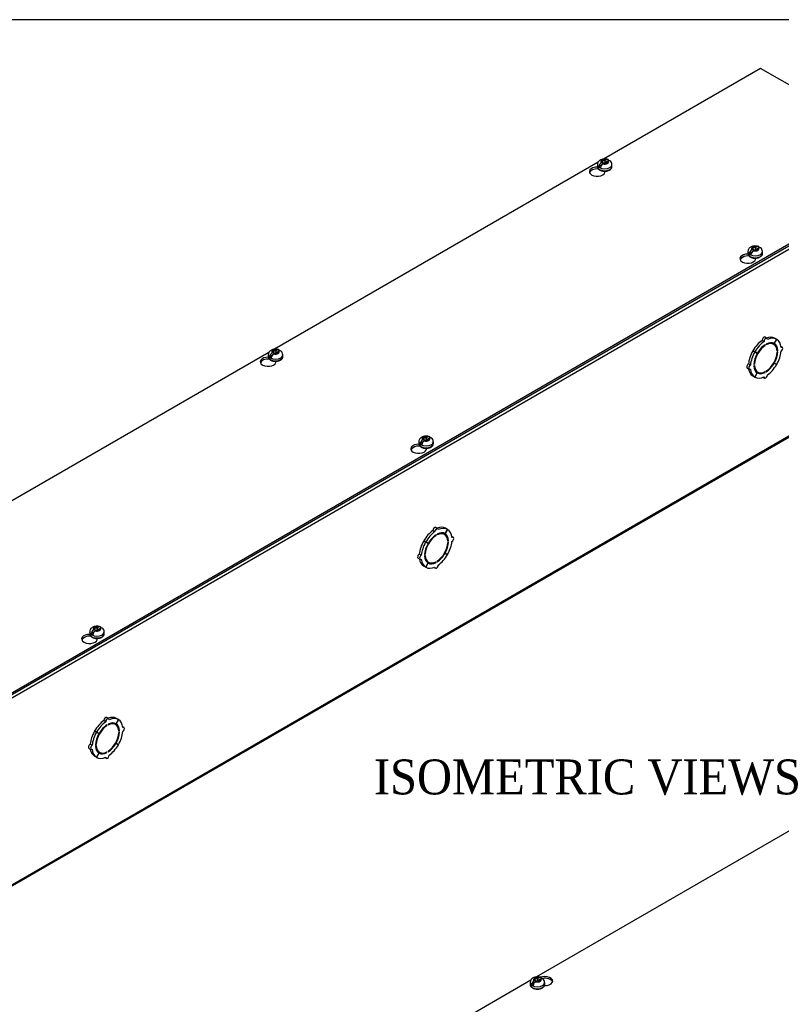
# Model space of a CAD drawing. Header units: inches. Extents: x 1 to 150, y -1 to 99.
# Tile 7 of 8: x 119 to 139, y 74 to 99. Entities that reach past the tile are written whole.
import ezdxf
from ezdxf.enums import TextEntityAlignment as Align

# ---------------------------------------------------------------- set-up
doc = ezdxf.new("R2010")
doc.units = ezdxf.units.IN
doc.header["$MEASUREMENT"] = 0
for name, color, linetype in [('COM56307-6', 7, 'Continuous'), ('COM70723-3', 7, 'Continuous'), ('Default', 7, 'Continuous'), ('SCS19515', 7, 'Continuous')]:
    doc.layers.add(name, color=color, linetype=linetype)
doc.styles.add('SEACAD_Times_New_Roman', font='times.ttf')

# ---------------------------------------------------------------- blocks, each defined once
blk = doc.blocks.new('SE5')
at = {"layer": 'COM56307-6', "color": 7, "linetype": 'Continuous'}
for p, q in [((138.132, 98.239), (134.083, 95.901)), ((142.411, 95.768), (138.132, 98.239)), ((116.999, 81.097), (142.411, 95.768)), ((116.999, 81.05), (142.411, 95.722)), ((133.94, 95.819), (125.598, 91.002)), ((133.943, 95.646), (133.943, 95.654)), ((133.943, 95.646), (133.947, 95.649)), ((134.119, 95.562), (134.119, 95.59)), ((137.824, 93.405), (137.824, 93.413)), ((137.824, 93.405), (137.829, 93.408)), ((138.001, 93.321), (138.001, 93.349)), ((125.455, 90.92), (117.113, 86.103)), ((125.457, 90.747), (125.457, 90.755)), ((125.457, 90.747), (125.462, 90.75)), ((125.634, 90.663), (125.634, 90.691)), ((129.339, 88.506), (129.339, 88.515)), ((129.339, 88.506), (129.343, 88.509)), ((129.516, 88.422), (129.516, 88.45)), ((120.853, 83.607), (120.853, 83.616)), ((120.853, 83.607), (120.858, 83.61)), ((121.03, 83.523), (121.03, 83.552))]:
    blk.add_line(p, q, dxfattribs=at)
for centre, major_axis, start_param, end_param in [((133.918, 95.576), (0.203, 0), 1.535805, 6.405229), ((133.918, 95.53), (-0.203, 0), 4.590345, 6.080495), ((137.799, 93.335), (0.203, 0), 1.535805, 6.405229), ((137.799, 93.289), (-0.203, 0), 4.590345, 6.08331), ((125.433, 90.677), (0.203, 0), 1.535805, 6.405229), ((125.433, 90.631), (-0.203, 0), 4.590345, 6.080495), ((129.314, 88.436), (0.203, 0), 1.535805, 6.405229), ((129.314, 88.39), (-0.203, 0), 4.590345, 6.08331), ((120.829, 83.537), (0.203, 0), 1.535805, 6.405229), ((120.829, 83.491), (-0.203, 0), 4.590345, 6.08331)]:
    blk.add_ellipse(centre, major_axis=major_axis, ratio=0.57735, start_param=start_param, end_param=end_param, dxfattribs=at)
at = {"layer": 'COM70723-3', "color": 7, "linetype": 'Continuous'}
for p, q in [((142.455, 95.651), (116.999, 80.954)), ((137.722, 93.397), (137.612, 93.333)), ((138.219, 91.201), (138.168, 91.23)), ((138.249, 91.098), (138.233, 91.108)), ((138.295, 91.281), (138.244, 91.31)), ((138.249, 91.098), (138.249, 91.119)), ((138.278, 91.135), (138.278, 91.115)), ((138.47, 91.127), (138.419, 91.157)), ((138.544, 91.258), (138.481, 91.149)), ((138.483, 91.148), (138.481, 91.149)), ((138.483, 91.148), (138.546, 91.256)), ((138.544, 91.258), (138.493, 91.287)), ((138.546, 91.256), (138.544, 91.258)), ((116.999, 76.149), (142.455, 90.846)), ((137.981, 90.93), (137.93, 90.96)), ((137.93, 90.96), (137.993, 90.924)), ((137.983, 90.934), (137.933, 90.964)), ((137.995, 90.927), (137.933, 90.964)), ((137.981, 90.93), (138.044, 90.895)), ((138.046, 90.898), (137.983, 90.934)), ((138.044, 90.895), (137.993, 90.924)), ((138.046, 90.898), (137.995, 90.927)), ((138.573, 90.965), (138.553, 90.976)), ((138.555, 90.954), (138.573, 90.965)), ((138.573, 90.932), (138.555, 90.922)), ((138.69, 91.052), (138.656, 91.072)), ((116.982, 76.11), (142.437, 90.807)), ((137.868, 90.593), (137.817, 90.622)), ((137.954, 90.608), (137.972, 90.618)), ((137.972, 90.585), (137.954, 90.575)), ((137.972, 90.618), (137.956, 90.628)), ((138.481, 90.642), (138.469, 90.649)), ((138.483, 90.645), (138.471, 90.653)), ((138.481, 90.642), (138.544, 90.605)), ((138.546, 90.61), (138.483, 90.645)), ((137.786, 90.517), (137.837, 90.488)), ((138.044, 90.392), (137.981, 90.284)), ((137.983, 90.282), (138.046, 90.391)), ((138.006, 90.442), (138.057, 90.413)), ((138.046, 90.391), (138.044, 90.392)), ((138.249, 90.405), (138.23, 90.416)), ((138.249, 90.405), (138.249, 90.425)), ((138.278, 90.442), (138.278, 90.421)), ((137.981, 90.284), (137.93, 90.313)), ((137.983, 90.282), (137.981, 90.284)), ((138.198, 90.279), (138.232, 90.259)), ((129.236, 88.498), (129.126, 88.434)), ((129.734, 86.302), (129.683, 86.331)), ((129.809, 86.382), (129.759, 86.411)), ((130.058, 86.359), (129.996, 86.25)), ((129.998, 86.249), (130.061, 86.357)), ((130.058, 86.359), (130.007, 86.388)), ((130.061, 86.357), (130.058, 86.359)), ((129.496, 86.031), (129.445, 86.061)), ((129.445, 86.061), (129.508, 86.025)), ((129.498, 86.035), (129.447, 86.065)), ((129.51, 86.028), (129.447, 86.065)), ((129.496, 86.031), (129.559, 85.996)), ((129.56, 85.999), (129.498, 86.035)), ((129.559, 85.996), (129.508, 86.025)), ((129.56, 85.999), (129.51, 86.028)), ((129.764, 86.199), (129.748, 86.209)), ((129.764, 86.199), (129.764, 86.22)), ((129.792, 86.236), (129.792, 86.216)), ((129.984, 86.228), (129.934, 86.258)), ((129.998, 86.249), (129.996, 86.25)), ((130.087, 86.066), (130.068, 86.077)), ((130.07, 86.056), (130.087, 86.066)), ((130.087, 86.033), (130.07, 86.023)), ((130.205, 86.153), (130.171, 86.173)), ((129.301, 85.618), (129.352, 85.589)), ((129.383, 85.694), (129.332, 85.723)), ((129.469, 85.709), (129.487, 85.719)), ((129.487, 85.686), (129.469, 85.676)), ((129.487, 85.719), (129.47, 85.729)), ((129.521, 85.543), (129.572, 85.514)), ((129.764, 85.506), (129.745, 85.517)), ((129.764, 85.506), (129.764, 85.526)), ((129.792, 85.543), (129.792, 85.522)), ((129.996, 85.743), (129.984, 85.75)), ((129.998, 85.746), (129.985, 85.754)), ((129.996, 85.743), (130.058, 85.706)), ((130.061, 85.711), (129.998, 85.746)), ((129.496, 85.385), (129.445, 85.414)), ((129.559, 85.493), (129.496, 85.385)), ((129.498, 85.383), (129.496, 85.385)), ((129.498, 85.383), (129.56, 85.492)), ((129.56, 85.492), (129.559, 85.493)), ((129.713, 85.38), (129.747, 85.36)), ((120.751, 83.599), (120.641, 83.535)), ((121.324, 81.483), (121.273, 81.512)), ((121.573, 81.46), (121.511, 81.351)), ((121.513, 81.35), (121.575, 81.458)), ((121.573, 81.46), (121.522, 81.489)), ((121.575, 81.458), (121.573, 81.46)), ((121.249, 81.403), (121.198, 81.432)), ((121.279, 81.3), (121.262, 81.31)), ((121.279, 81.3), (121.279, 81.321)), ((121.307, 81.337), (121.307, 81.317)), ((121.499, 81.329), (121.448, 81.359)), ((121.513, 81.35), (121.511, 81.351)), ((121.719, 81.254), (121.685, 81.274)), ((121.01, 81.132), (120.96, 81.162)), ((120.96, 81.162), (121.022, 81.126)), ((121.013, 81.137), (120.962, 81.166)), ((121.024, 81.129), (120.962, 81.166)), ((121.01, 81.132), (121.073, 81.097)), ((121.075, 81.1), (121.013, 81.137)), ((121.073, 81.097), (121.022, 81.126)), ((121.075, 81.1), (121.024, 81.129)), ((121.602, 81.167), (121.583, 81.178)), ((121.584, 81.157), (121.602, 81.167)), ((121.602, 81.134), (121.584, 81.124)), ((120.816, 80.719), (120.866, 80.69)), ((120.898, 80.795), (120.847, 80.824)), ((120.984, 80.81), (121.002, 80.82)), ((121.002, 80.787), (120.984, 80.777)), ((121.002, 80.82), (120.985, 80.83)), ((121.511, 80.844), (121.498, 80.851)), ((121.513, 80.847), (121.5, 80.855)), ((121.511, 80.844), (121.573, 80.808)), ((121.575, 80.812), (121.513, 80.847)), ((121.01, 80.486), (120.96, 80.515)), ((121.073, 80.594), (121.01, 80.486)), ((121.013, 80.484), (121.01, 80.486)), ((121.013, 80.484), (121.075, 80.593)), ((121.036, 80.644), (121.087, 80.615)), ((121.075, 80.593), (121.073, 80.594)), ((121.227, 80.481), (121.262, 80.461)), ((121.279, 80.607), (121.26, 80.618)), ((121.279, 80.607), (121.279, 80.627)), ((121.307, 80.644), (121.307, 80.623))]:
    blk.add_line(p, q, dxfattribs=at)
for centre, major_axis, start_param, end_param in [((138.213, 90.799), (0.281, 0.487), 0.896739, 1.566433), ((138.264, 90.77), (-0.206, -0.357), 3.975495, 5.449283), ((138.264, 90.77), (0.281, 0.487), 0.896739, 1.566433), ((138.264, 90.77), (0.219, 0.379), 0.831128, 1.566433), ((138.213, 91.256), (-0.0313, -0.0541), 3.141593, 5.497787), ((138.264, 91.226), (-0.0312, -0.0541), 2.356194, 5.497787), ((138.213, 90.799), (0.281, 0.487), 0.004363, 0.620067), ((138.264, 90.77), (-0.206, -0.357), 2.404698, 3.878487), ((138.264, 90.77), (0.219, 0.379), 0.004363, 0.739668), ((138.264, 90.77), (0.281, 0.487), 0.004363, 0.674057), ((138.213, 90.799), (-0.206, -0.357), 3.141593, 3.271499), ((138.213, 90.799), (0.219, 0.379), 5.920402, 6.166551), ((138.264, 90.77), (0.219, 0.379), 5.543517, 6.278822), ((138.264, 90.77), (0.281, 0.487), 5.609128, 6.278822), ((138.213, 90.799), (-0.281, -0.487), 4.716752, 5.386446), ((138.264, 90.77), (-0.281, -0.487), 4.716752, 5.386446), ((138.264, 90.77), (-0.219, -0.379), 4.716752, 5.452057), ((138.213, 90.799), (-0.206, -0.357), 4.707761, 4.717017), ((138.264, 90.77), (0.206, 0.357), 3.975495, 5.449283), ((138.264, 90.77), (0.219, 0.379), 4.716752, 5.452057), ((138.264, 90.77), (0.281, 0.487), 4.716752, 5.386446), ((138.659, 90.998), (-0.0313, -0.0541), 0.785398, 3.926991), ((137.817, 90.571), (0.0312, 0.0541), 0.785398, 3.141593), ((137.868, 90.542), (0.0313, 0.0541), 0.785398, 3.926991), ((138.264, 90.77), (0.206, 0.357), 2.404698, 3.878487), ((138.264, 90.77), (-0.219, -0.379), 0.831128, 1.566433), ((138.264, 90.77), (-0.281, -0.487), 0.896739, 1.566433), ((138.213, 90.799), (-0.281, -0.487), 5.663118, 6.278822), ((138.264, 90.77), (-0.281, -0.487), 5.609128, 6.278822), ((138.264, 90.77), (-0.219, -0.379), 5.543517, 6.278822), ((138.213, 90.799), (0.206, 0.357), 3.011687, 3.141593), ((138.213, 90.799), (-0.219, -0.379), 0.116634, 0.362783), ((138.264, 90.77), (-0.219, -0.379), 0.004363, 0.739668), ((138.264, 90.314), (0.0313, 0.0541), 2.356194, 5.497787), ((138.264, 90.77), (-0.281, -0.487), 0.004363, 0.674057), ((129.727, 85.9), (0.281, 0.487), 0.896739, 1.566433), ((129.778, 85.871), (0.281, 0.487), 0.896739, 1.566433), ((129.727, 86.357), (-0.0312, -0.0541), 3.141593, 5.497787), ((129.778, 86.327), (-0.0312, -0.0541), 2.356194, 5.497787), ((129.778, 85.871), (-0.206, -0.357), 2.404698, 3.878487), ((129.778, 85.871), (0.219, 0.379), 0.004363, 0.739668), ((129.727, 85.9), (0.281, 0.487), 0.004363, 0.620067), ((129.778, 85.871), (0.281, 0.487), 0.004363, 0.674057), ((129.727, 85.9), (-0.206, -0.357), 3.141593, 3.271499), ((129.778, 85.871), (0.281, 0.487), 5.609128, 6.278822), ((129.727, 85.9), (-0.281, -0.487), 4.716752, 5.386446), ((129.778, 85.871), (-0.281, -0.487), 4.716752, 5.386446), ((129.778, 85.871), (-0.206, -0.357), 3.975495, 5.449283), ((129.727, 85.9), (-0.206, -0.357), 4.707761, 4.717017), ((129.778, 85.871), (0.219, 0.379), 0.831128, 1.566433), ((129.778, 85.871), (0.206, 0.357), 3.975495, 5.449283), ((129.727, 85.9), (0.219, 0.379), 5.920402, 6.166551), ((129.778, 85.871), (0.219, 0.379), 5.543517, 6.278822), ((129.778, 85.871), (0.219, 0.379), 4.716752, 5.452057), ((129.778, 85.871), (0.281, 0.487), 4.716752, 5.386446), ((130.174, 86.099), (-0.0313, -0.0541), 0.785398, 3.926991), ((129.778, 85.871), (-0.219, -0.379), 4.716752, 5.452057), ((129.332, 85.672), (0.0313, 0.0541), 0.785398, 3.141593), ((129.727, 85.9), (-0.281, -0.487), 5.663118, 6.278822), ((129.383, 85.643), (0.0312, 0.0541), 0.785398, 3.926991), ((129.778, 85.871), (-0.281, -0.487), 5.609128, 6.278822), ((129.778, 85.871), (-0.219, -0.379), 5.543517, 6.278822), ((129.778, 85.871), (0.206, 0.357), 2.404698, 3.878487), ((129.727, 85.9), (0.206, 0.357), 3.011687, 3.141593), ((129.727, 85.9), (-0.219, -0.379), 0.116634, 0.362783), ((129.778, 85.871), (-0.219, -0.379), 0.004363, 0.739668), ((129.778, 85.871), (-0.219, -0.379), 0.831128, 1.566433), ((129.778, 85.871), (-0.281, -0.487), 0.896739, 1.566433), ((129.778, 85.871), (-0.281, -0.487), 0.004363, 0.674057), ((129.778, 85.415), (0.0313, 0.0541), 2.356194, 5.497787), ((121.242, 81.458), (-0.0313, -0.0541), 3.141593, 5.497787), ((121.293, 81.428), (-0.0312, -0.0541), 2.356194, 5.497787), ((121.242, 81.001), (0.281, 0.487), 0.004363, 0.620067), ((121.293, 80.972), (0.281, 0.487), 0.004363, 0.674057), ((121.293, 80.972), (0.281, 0.487), 5.609128, 6.278822), ((121.242, 81.001), (0.281, 0.487), 0.896739, 1.566433), ((121.293, 80.972), (-0.206, -0.357), 3.975495, 5.449283), ((121.293, 80.972), (0.281, 0.487), 0.896739, 1.566433), ((121.293, 80.972), (0.219, 0.379), 0.831128, 1.566433), ((121.293, 80.972), (-0.206, -0.357), 2.404698, 3.878487), ((121.293, 80.972), (0.219, 0.379), 0.004363, 0.739668), ((121.242, 81.001), (-0.206, -0.357), 3.141593, 3.271499), ((121.242, 81.001), (0.219, 0.379), 5.920402, 6.166551), ((121.293, 80.972), (0.219, 0.379), 5.543517, 6.278822), ((121.688, 81.2), (-0.0313, -0.0541), 0.785398, 3.926991), ((121.242, 81.001), (-0.281, -0.487), 4.716752, 5.386446), ((121.293, 80.972), (-0.281, -0.487), 4.716752, 5.386446), ((121.293, 80.972), (-0.219, -0.379), 4.716752, 5.452057), ((121.242, 81.001), (-0.206, -0.357), 4.707761, 4.717017), ((121.293, 80.972), (0.206, 0.357), 3.975495, 5.449283), ((121.293, 80.972), (0.219, 0.379), 4.716752, 5.452057), ((121.293, 80.972), (0.281, 0.487), 4.716752, 5.386446), ((120.847, 80.773), (0.0312, 0.0541), 0.785398, 3.141593), ((121.242, 81.001), (-0.281, -0.487), 5.663118, 6.278822), ((120.898, 80.744), (0.0313, 0.0541), 0.785398, 3.926991), ((121.293, 80.972), (-0.281, -0.487), 5.609128, 6.278822), ((121.293, 80.972), (-0.219, -0.379), 5.543517, 6.278822), ((121.293, 80.972), (0.206, 0.357), 2.404698, 3.878487), ((121.293, 80.972), (-0.219, -0.379), 0.831128, 1.566433), ((121.293, 80.972), (-0.281, -0.487), 0.896739, 1.566433), ((121.242, 81.001), (0.206, 0.357), 3.011687, 3.141593), ((121.293, 80.972), (-0.281, -0.487), 0.004363, 0.674057), ((121.242, 81.001), (-0.219, -0.379), 0.116634, 0.362783), ((121.293, 80.972), (-0.219, -0.379), 0.004363, 0.739668), ((121.293, 80.516), (0.0313, 0.0541), 2.356194, 5.497787)]:
    blk.add_ellipse(centre, major_axis=major_axis, ratio=0.57735, start_param=start_param, end_param=end_param, dxfattribs=at)
at = {"layer": 'SCS19515', "color": 7, "linetype": 'Continuous'}
for p, q in [((133.923, 95.757), (133.923, 95.708)), ((134.031, 95.747), (133.959, 95.706)), ((134.054, 95.822), (134.024, 95.804)), ((134.054, 95.862), (134.124, 95.862)), ((134.054, 95.822), (134.054, 95.862)), ((134.054, 95.822), (134.054, 95.771)), ((134.054, 95.801), (134.124, 95.801)), ((134.066, 95.78), (134.097, 95.798)), ((134.166, 95.798), (134.097, 95.798)), ((134.155, 95.88), (134.124, 95.862)), ((134.124, 95.801), (134.124, 95.862)), ((134.166, 95.826), (134.124, 95.801)), ((134.166, 95.838), (134.197, 95.856)), ((134.166, 95.838), (134.166, 95.798)), ((134.298, 95.708), (134.298, 95.757)), ((137.936, 93.621), (138.005, 93.621)), ((137.936, 93.581), (137.936, 93.621)), ((138.036, 93.639), (138.005, 93.621)), ((138.005, 93.56), (138.005, 93.621)), ((137.804, 93.516), (137.804, 93.467)), ((137.912, 93.506), (137.84, 93.465)), ((137.936, 93.581), (137.905, 93.563)), ((137.936, 93.581), (137.936, 93.53)), ((137.936, 93.56), (138.005, 93.56)), ((137.947, 93.539), (137.978, 93.557)), ((138.048, 93.557), (137.978, 93.557)), ((138.048, 93.585), (138.005, 93.56)), ((138.048, 93.597), (138.078, 93.615)), ((138.048, 93.597), (138.048, 93.557)), ((138.179, 93.467), (138.179, 93.516)), ((125.438, 90.858), (125.438, 90.809)), ((125.545, 90.848), (125.474, 90.807)), ((125.569, 90.923), (125.538, 90.905)), ((125.569, 90.963), (125.639, 90.963)), ((125.569, 90.923), (125.569, 90.963)), ((125.569, 90.923), (125.569, 90.872)), ((125.569, 90.902), (125.639, 90.902)), ((125.581, 90.881), (125.611, 90.899)), ((125.681, 90.899), (125.611, 90.899)), ((125.669, 90.981), (125.639, 90.963)), ((125.639, 90.902), (125.639, 90.963)), ((125.681, 90.927), (125.639, 90.902)), ((125.681, 90.939), (125.712, 90.957)), ((125.681, 90.939), (125.681, 90.899)), ((125.813, 90.809), (125.813, 90.858)), ((129.319, 88.617), (129.319, 88.568)), ((129.427, 88.607), (129.355, 88.566)), ((129.45, 88.682), (129.42, 88.665)), ((129.45, 88.722), (129.52, 88.722)), ((129.45, 88.682), (129.45, 88.722)), ((129.45, 88.682), (129.45, 88.631)), ((129.45, 88.661), (129.52, 88.661)), ((129.462, 88.64), (129.493, 88.658)), ((129.562, 88.658), (129.493, 88.658)), ((129.551, 88.74), (129.52, 88.722)), ((129.52, 88.661), (129.52, 88.722)), ((129.562, 88.686), (129.52, 88.661)), ((129.562, 88.698), (129.593, 88.716)), ((129.562, 88.698), (129.562, 88.658)), ((129.694, 88.568), (129.694, 88.617)), ((120.965, 83.783), (120.934, 83.766)), ((120.965, 83.823), (121.035, 83.823)), ((120.965, 83.783), (120.965, 83.823)), ((120.965, 83.783), (120.965, 83.732)), ((120.965, 83.762), (121.035, 83.762)), ((120.977, 83.741), (121.007, 83.759)), ((121.077, 83.759), (121.007, 83.759)), ((121.065, 83.841), (121.035, 83.823)), ((121.035, 83.762), (121.035, 83.823)), ((121.077, 83.787), (121.035, 83.762)), ((121.077, 83.799), (121.108, 83.817)), ((121.077, 83.799), (121.077, 83.759)), ((120.834, 83.718), (120.834, 83.669)), ((120.941, 83.708), (120.87, 83.667)), ((121.209, 83.669), (121.209, 83.718))]:
    blk.add_line(p, q, dxfattribs=at)
for centre, radius, start, end in [((134.101, 95.683), 0.144, 122.6431, 170.9725), ((134.143, 95.659), 0.144, 122.6435, 170.9722), ((134.172, 95.758), 0.125, 359.3836, 52.6498), ((137.982, 93.443), 0.144, 122.6431, 170.9725), ((138.025, 93.418), 0.144, 122.6435, 170.9722), ((138.053, 93.517), 0.125, 359.3836, 52.6498), ((125.616, 90.784), 0.144, 122.6431, 170.9725), ((125.658, 90.76), 0.144, 122.6435, 170.9722), ((125.687, 90.859), 0.125, 359.3836, 52.6498), ((129.497, 88.544), 0.144, 122.6431, 170.9725), ((129.539, 88.519), 0.144, 122.6435, 170.9722), ((129.568, 88.618), 0.125, 359.3836, 52.6498), ((121.012, 83.645), 0.144, 122.6431, 170.9725), ((121.054, 83.62), 0.144, 122.6435, 170.9722), ((121.083, 83.719), 0.125, 359.3836, 52.6498)]:
    blk.add_arc(centre, radius, start, end, dxfattribs=at)
for centre, major_axis, start_param, end_param in [((134.11, 95.757), (0.188, 0), 3.141683, 6.283185), ((134.11, 95.708), (-0.188, 0), 0, 3.141593), ((134.11, 95.769), (-0.186, 0), 0.623612, 0.947184), ((134.11, 95.83), (0.0975, 0), 1.098165, 3.614224), ((134.11, 95.83), (-0.0975, 0), 1.098165, 3.614224), ((134.11, 95.757), (0.188, 0), 0, 0.000524), ((137.992, 93.589), (0.0975, 0), 1.098165, 3.614224), ((137.992, 93.516), (0.187, 0), 3.141683, 6.283185), ((137.992, 93.467), (-0.188, 0), 0, 3.141593), ((137.992, 93.528), (-0.186, 0), 0.623612, 0.947184), ((137.992, 93.589), (-0.0975, 0), 1.098165, 3.614224), ((137.992, 93.516), (0.187, 0), 0, 0.000524), ((125.625, 90.858), (0.188, 0), 3.141683, 6.283185), ((125.625, 90.931), (0.0975, 0), 1.098165, 3.614224), ((125.625, 90.931), (-0.0975, 0), 1.098165, 3.614224), ((125.625, 90.858), (0.188, 0), 0, 0.000524), ((125.625, 90.809), (-0.187, 0), 0, 3.141593), ((125.625, 90.87), (-0.186, 0), 0.623612, 0.947184), ((129.506, 88.617), (0.187, 0), 3.141683, 6.283185), ((129.506, 88.568), (-0.187, 0), 0, 3.141593), ((129.506, 88.629), (-0.186, 0), 0.623612, 0.947184), ((129.506, 88.69), (0.0975, 0), 1.098165, 3.614224), ((129.506, 88.69), (-0.0975, 0), 1.098165, 3.614224), ((129.506, 88.617), (0.187, 0), 0, 0.000524), ((121.021, 83.791), (0.0975, 0), 1.098165, 3.614224), ((121.021, 83.791), (-0.0975, 0), 1.098165, 3.614224), ((121.021, 83.718), (0.188, 0), 3.141683, 6.283185), ((121.021, 83.669), (-0.188, 0), 0, 3.141593), ((121.021, 83.73), (-0.186, 0), 0.623612, 0.947184), ((121.021, 83.718), (0.188, 0), 0, 0.000524)]:
    blk.add_ellipse(centre, major_axis=major_axis, ratio=0.57735, start_param=start_param, end_param=end_param, dxfattribs=at)
for points, knots in [([(133.923, 95.707), (133.923, 95.707), (133.922, 95.699), (133.926, 95.683), (133.935, 95.662), (133.951, 95.643), (133.972, 95.626), (133.997, 95.611), (134.027, 95.6), (134.06, 95.592), (134.094, 95.588), (134.129, 95.589), (134.163, 95.593), (134.196, 95.601), (134.226, 95.612), (134.252, 95.627), (134.272, 95.645), (134.287, 95.665), (134.296, 95.686), (134.297, 95.699), (134.297, 95.706)], [0, 0, 0, 0, 0.004974, 0.060124, 0.114868, 0.17102, 0.229563, 0.290001, 0.35118, 0.412255, 0.473139, 0.533939, 0.594822, 0.655919, 0.717429, 0.779508, 0.842098, 0.897785, 0.951267, 1, 1, 1, 1]), ([(134.197, 95.887), (134.194, 95.888), (134.182, 95.893), (134.156, 95.899), (134.122, 95.903), (134.087, 95.903), (134.052, 95.897), (134.02, 95.887), (133.991, 95.872), (133.967, 95.854), (133.948, 95.833), (133.934, 95.809), (133.924, 95.783), (133.924, 95.766), (133.923, 95.756)], [0, 0, 0, 0, 0.024935, 0.118527, 0.212927, 0.307783, 0.40402, 0.502787, 0.594108, 0.68142, 0.764212, 0.843854, 0.921768, 1, 1, 1, 1]), ([(134.219, 95.856), (134.218, 95.86), (134.217, 95.864), (134.215, 95.87), (134.213, 95.873), (134.209, 95.879), (134.207, 95.881), (134.202, 95.885), (134.2, 95.886), (134.194, 95.888), (134.191, 95.889), (134.184, 95.89), (134.181, 95.889), (134.173, 95.888), (134.17, 95.887), (134.162, 95.884), (134.159, 95.882), (134.155, 95.88)], [0, 0, 0, 0, 0.125, 0.125, 0.25, 0.25, 0.375, 0.375, 0.5, 0.5, 0.625, 0.625, 0.75, 0.75, 0.875, 0.875, 1, 1, 1, 1]), ([(134.197, 95.856), (134.201, 95.858), (134.205, 95.86), (134.212, 95.863), (134.216, 95.864), (134.223, 95.865), (134.226, 95.865), (134.233, 95.865), (134.236, 95.864), (134.242, 95.862), (134.245, 95.86), (134.248, 95.858), (134.248, 95.858), (134.248, 95.858)], [0, 0, 0, 0, 0.125, 0.125, 0.25, 0.25, 0.375, 0.375, 0.5, 0.5, 0.625, 0.625, 0.6404834, 0.6404834, 0.6404834, 0.6404834]), ([(138.078, 93.646), (138.075, 93.647), (138.063, 93.652), (138.037, 93.658), (138.003, 93.662), (137.968, 93.662), (137.933, 93.656), (137.901, 93.646), (137.872, 93.631), (137.848, 93.613), (137.829, 93.592), (137.815, 93.568), (137.806, 93.542), (137.805, 93.525), (137.804, 93.516)], [0, 0, 0, 0, 0.024935, 0.118527, 0.212927, 0.307783, 0.40402, 0.502787, 0.594108, 0.68142, 0.764212, 0.843854, 0.921768, 1, 1, 1, 1]), ([(138.1, 93.615), (138.1, 93.619), (138.099, 93.623), (138.096, 93.63), (138.095, 93.633), (138.091, 93.638), (138.089, 93.64), (138.084, 93.644), (138.081, 93.645), (138.075, 93.648), (138.072, 93.648), (138.065, 93.649), (138.062, 93.648), (138.055, 93.647), (138.051, 93.646), (138.044, 93.643), (138.04, 93.641), (138.036, 93.639)], [0, 0, 0, 0, 0.125, 0.125, 0.25, 0.25, 0.375, 0.375, 0.5, 0.5, 0.625, 0.625, 0.75, 0.75, 0.875, 0.875, 1, 1, 1, 1]), ([(138.078, 93.615), (138.082, 93.617), (138.086, 93.619), (138.094, 93.622), (138.097, 93.623), (138.104, 93.624), (138.108, 93.624), (138.114, 93.624), (138.117, 93.623), (138.123, 93.621), (138.126, 93.619), (138.129, 93.617), (138.129, 93.617), (138.129, 93.617)], [0, 0, 0, 0, 0.125, 0.125, 0.25, 0.25, 0.375, 0.375, 0.5, 0.5, 0.625, 0.625, 0.6404834, 0.6404834, 0.6404834, 0.6404834]), ([(137.804, 93.467), (137.804, 93.466), (137.803, 93.458), (137.807, 93.442), (137.817, 93.421), (137.832, 93.402), (137.853, 93.385), (137.879, 93.37), (137.908, 93.359), (137.941, 93.351), (137.975, 93.348), (138.01, 93.348), (138.044, 93.352), (138.077, 93.36), (138.107, 93.371), (138.133, 93.387), (138.154, 93.405), (138.168, 93.424), (138.177, 93.445), (138.178, 93.458), (138.179, 93.465)], [0, 0, 0, 0, 0.004974, 0.060124, 0.114868, 0.17102, 0.229563, 0.290001, 0.35118, 0.412255, 0.473139, 0.533939, 0.594822, 0.655919, 0.717429, 0.779508, 0.842098, 0.897785, 0.951267, 1, 1, 1, 1]), ([(125.712, 90.988), (125.709, 90.989), (125.697, 90.994), (125.671, 91), (125.637, 91.004), (125.602, 91.004), (125.567, 90.998), (125.534, 90.988), (125.505, 90.973), (125.482, 90.955), (125.462, 90.934), (125.448, 90.91), (125.439, 90.884), (125.438, 90.867), (125.438, 90.857)], [0, 0, 0, 0, 0.024935, 0.118527, 0.212927, 0.307783, 0.40402, 0.502787, 0.594108, 0.68142, 0.764212, 0.843854, 0.921768, 1, 1, 1, 1]), ([(125.734, 90.957), (125.733, 90.961), (125.732, 90.965), (125.73, 90.971), (125.728, 90.974), (125.724, 90.98), (125.722, 90.982), (125.717, 90.986), (125.714, 90.987), (125.708, 90.989), (125.705, 90.99), (125.699, 90.991), (125.695, 90.99), (125.688, 90.989), (125.684, 90.988), (125.677, 90.985), (125.673, 90.983), (125.669, 90.981)], [0, 0, 0, 0, 0.125, 0.125, 0.25, 0.25, 0.375, 0.375, 0.5, 0.5, 0.625, 0.625, 0.75, 0.75, 0.875, 0.875, 1, 1, 1, 1]), ([(125.712, 90.957), (125.716, 90.959), (125.719, 90.961), (125.727, 90.964), (125.731, 90.965), (125.738, 90.966), (125.741, 90.966), (125.748, 90.966), (125.751, 90.965), (125.757, 90.963), (125.759, 90.961), (125.762, 90.959), (125.763, 90.959), (125.763, 90.959)], [0, 0, 0, 0, 0.125, 0.125, 0.25, 0.25, 0.375, 0.375, 0.5, 0.5, 0.625, 0.625, 0.6404834, 0.6404834, 0.6404834, 0.6404834]), ([(125.438, 90.808), (125.438, 90.808), (125.437, 90.8), (125.441, 90.784), (125.45, 90.763), (125.466, 90.744), (125.486, 90.727), (125.512, 90.712), (125.542, 90.701), (125.574, 90.693), (125.609, 90.689), (125.644, 90.69), (125.678, 90.694), (125.71, 90.702), (125.74, 90.713), (125.766, 90.728), (125.787, 90.746), (125.802, 90.766), (125.811, 90.787), (125.812, 90.8), (125.812, 90.807)], [0, 0, 0, 0, 0.004974, 0.060124, 0.114868, 0.17102, 0.229563, 0.290001, 0.35118, 0.412255, 0.473139, 0.533939, 0.594822, 0.655919, 0.717429, 0.779508, 0.842098, 0.897785, 0.951267, 1, 1, 1, 1]), ([(129.319, 88.568), (129.319, 88.567), (129.318, 88.559), (129.322, 88.543), (129.331, 88.522), (129.347, 88.503), (129.368, 88.486), (129.393, 88.471), (129.423, 88.46), (129.456, 88.452), (129.49, 88.449), (129.525, 88.449), (129.559, 88.453), (129.592, 88.461), (129.622, 88.472), (129.648, 88.488), (129.669, 88.506), (129.683, 88.525), (129.692, 88.546), (129.693, 88.559), (129.693, 88.566)], [0, 0, 0, 0, 0.004974, 0.060124, 0.114868, 0.17102, 0.229563, 0.290001, 0.35118, 0.412255, 0.473139, 0.533939, 0.594822, 0.655919, 0.717429, 0.779508, 0.842098, 0.897785, 0.951267, 1, 1, 1, 1]), ([(129.593, 88.747), (129.59, 88.748), (129.578, 88.754), (129.552, 88.759), (129.518, 88.764), (129.483, 88.763), (129.448, 88.757), (129.416, 88.747), (129.387, 88.732), (129.363, 88.714), (129.344, 88.693), (129.33, 88.669), (129.321, 88.643), (129.32, 88.626), (129.319, 88.617)], [0, 0, 0, 0, 0.024935, 0.118527, 0.212927, 0.307783, 0.40402, 0.502787, 0.594108, 0.68142, 0.764212, 0.843854, 0.921768, 1, 1, 1, 1]), ([(129.615, 88.716), (129.614, 88.72), (129.613, 88.724), (129.611, 88.731), (129.609, 88.734), (129.605, 88.739), (129.603, 88.741), (129.598, 88.745), (129.596, 88.746), (129.59, 88.749), (129.587, 88.749), (129.58, 88.75), (129.577, 88.749), (129.569, 88.748), (129.566, 88.747), (129.558, 88.744), (129.555, 88.742), (129.551, 88.74)], [0, 0, 0, 0, 0.125, 0.125, 0.25, 0.25, 0.375, 0.375, 0.5, 0.5, 0.625, 0.625, 0.75, 0.75, 0.875, 0.875, 1, 1, 1, 1]), ([(129.593, 88.716), (129.597, 88.718), (129.601, 88.72), (129.608, 88.723), (129.612, 88.724), (129.619, 88.725), (129.622, 88.725), (129.629, 88.725), (129.632, 88.724), (129.638, 88.722), (129.641, 88.72), (129.644, 88.718), (129.644, 88.718), (129.644, 88.718)], [0, 0, 0, 0, 0.125, 0.125, 0.25, 0.25, 0.375, 0.375, 0.5, 0.5, 0.625, 0.625, 0.6404834, 0.6404834, 0.6404834, 0.6404834]), ([(121.108, 83.848), (121.105, 83.849), (121.093, 83.855), (121.067, 83.86), (121.033, 83.865), (120.998, 83.864), (120.963, 83.858), (120.93, 83.848), (120.902, 83.833), (120.878, 83.815), (120.858, 83.794), (120.844, 83.77), (120.835, 83.744), (120.834, 83.727), (120.834, 83.718)], [0, 0, 0, 0, 0.024935, 0.118527, 0.212927, 0.307783, 0.40402, 0.502787, 0.594108, 0.68142, 0.764212, 0.843854, 0.921768, 1, 1, 1, 1]), ([(121.13, 83.817), (121.129, 83.821), (121.128, 83.825), (121.126, 83.832), (121.124, 83.835), (121.12, 83.84), (121.118, 83.842), (121.113, 83.846), (121.11, 83.847), (121.104, 83.85), (121.101, 83.85), (121.095, 83.851), (121.091, 83.85), (121.084, 83.849), (121.08, 83.848), (121.073, 83.845), (121.069, 83.843), (121.065, 83.841)], [0, 0, 0, 0, 0.125, 0.125, 0.25, 0.25, 0.375, 0.375, 0.5, 0.5, 0.625, 0.625, 0.75, 0.75, 0.875, 0.875, 1, 1, 1, 1]), ([(121.108, 83.817), (121.112, 83.819), (121.115, 83.821), (121.123, 83.824), (121.127, 83.825), (121.134, 83.826), (121.137, 83.826), (121.144, 83.826), (121.147, 83.825), (121.153, 83.823), (121.155, 83.821), (121.158, 83.819), (121.159, 83.819), (121.159, 83.819)], [0, 0, 0, 0, 0.125, 0.125, 0.25, 0.25, 0.375, 0.375, 0.5, 0.5, 0.625, 0.625, 0.6404834, 0.6404834, 0.6404834, 0.6404834]), ([(120.834, 83.669), (120.834, 83.668), (120.833, 83.66), (120.837, 83.644), (120.846, 83.623), (120.862, 83.604), (120.882, 83.587), (120.908, 83.572), (120.938, 83.561), (120.971, 83.553), (121.005, 83.55), (121.04, 83.55), (121.074, 83.554), (121.106, 83.562), (121.136, 83.573), (121.163, 83.589), (121.183, 83.607), (121.198, 83.626), (121.207, 83.647), (121.208, 83.66), (121.208, 83.667)], [0, 0, 0, 0, 0.004974, 0.060124, 0.114868, 0.17102, 0.229563, 0.290001, 0.35118, 0.412255, 0.473139, 0.533939, 0.594822, 0.655919, 0.717429, 0.779508, 0.842098, 0.897785, 0.951267, 1, 1, 1, 1])]:
    blk.add_open_spline(points, degree=3, knots=knots, dxfattribs=at)
blk = doc.blocks.new('SE7')
at = {"layer": 'COM56307-6', "color": 7, "linetype": 'Continuous'}
for p, q in [((140.691, 79.641), (132.349, 74.825)), ((132.205, 74.742), (123.863, 69.926))]:
    blk.add_line(p, q, dxfattribs=at)
for centre, major_axis, start_param, end_param in [((132.569, 74.722), (-0.203, 0), 1.525049, 5.346529), ((132.569, 74.676), (0.203, 0), 0.199875, 1.889594)]:
    blk.add_ellipse(centre, major_axis=major_axis, ratio=0.57735, start_param=start_param, end_param=end_param, dxfattribs=at)
at = {"layer": 'SCS19515', "color": 7, "linetype": 'Continuous'}
for p, q in [((132.189, 74.681), (132.189, 74.632)), ((132.297, 74.671), (132.225, 74.63)), ((132.32, 74.746), (132.289, 74.729)), ((132.32, 74.787), (132.39, 74.787)), ((132.32, 74.746), (132.32, 74.787)), ((132.32, 74.746), (132.32, 74.695)), ((132.32, 74.725), (132.39, 74.725)), ((132.332, 74.704), (132.363, 74.722)), ((132.432, 74.722), (132.363, 74.722)), ((132.421, 74.804), (132.39, 74.787)), ((132.39, 74.725), (132.39, 74.787)), ((132.432, 74.75), (132.39, 74.725)), ((132.432, 74.762), (132.463, 74.78)), ((132.432, 74.762), (132.432, 74.722)), ((132.564, 74.632), (132.564, 74.681))]:
    blk.add_line(p, q, dxfattribs=at)
for centre, radius, start, end in [((132.324, 74.679), 0.134, 117.2176, 179.4641), ((132.367, 74.608), 0.144, 122.6431, 170.9725), ((132.376, 74.586), 0.242, 69.0403, 118.1818), ((132.409, 74.583), 0.144, 122.6435, 170.9722), ((132.434, 74.68), 0.129, 0.4289, 51.9826)]:
    blk.add_arc(centre, radius, start, end, dxfattribs=at)
for centre, major_axis, start_param, end_param in [((132.376, 74.681), (-0.187, 0), 0.000524, 3.141683), ((132.376, 74.632), (0.187, 0), 3.141593, 6.283185), ((132.376, 74.693), (-0.186, 0), 0.623612, 0.947184), ((132.376, 74.754), (0.0975, 0), 1.098165, 3.614224), ((132.376, 74.754), (-0.0975, 0), 1.098165, 3.614224)]:
    blk.add_ellipse(centre, major_axis=major_axis, ratio=0.57735, start_param=start_param, end_param=end_param, dxfattribs=at)
for points, knots in [([(132.189, 74.633), (132.189, 74.632), (132.188, 74.624), (132.192, 74.607), (132.201, 74.586), (132.217, 74.567), (132.238, 74.55), (132.263, 74.535), (132.293, 74.524), (132.326, 74.517), (132.36, 74.513), (132.395, 74.513), (132.429, 74.517), (132.461, 74.525), (132.487, 74.535), (132.499, 74.541), (132.504, 74.544)], [0, 0, 0, 0, 0.011195, 0.084694, 0.157648, 0.232475, 0.310488, 0.391028, 0.472559, 0.553951, 0.635089, 0.716115, 0.797251, 0.878672, 0.960642, 1, 1, 1, 1]), ([(132.485, 74.78), (132.484, 74.784), (132.483, 74.788), (132.481, 74.795), (132.479, 74.798), (132.475, 74.803), (132.473, 74.805), (132.468, 74.809), (132.466, 74.811), (132.46, 74.813), (132.457, 74.813), (132.45, 74.814), (132.447, 74.814), (132.439, 74.812), (132.436, 74.811), (132.428, 74.808), (132.424, 74.807), (132.421, 74.804)], [0, 0, 0, 0, 0.125, 0.125, 0.25, 0.25, 0.375, 0.375, 0.5, 0.5, 0.625, 0.625, 0.75, 0.75, 0.875, 0.875, 1, 1, 1, 1]), ([(132.463, 74.78), (132.467, 74.782), (132.471, 74.784), (132.478, 74.787), (132.482, 74.788), (132.489, 74.789), (132.492, 74.789), (132.499, 74.789), (132.502, 74.788), (132.508, 74.786), (132.511, 74.785), (132.513, 74.782), (132.514, 74.782), (132.514, 74.782)], [0, 0, 0, 0, 0.125, 0.125, 0.25, 0.25, 0.375, 0.375, 0.5, 0.5, 0.625, 0.625, 0.6402961, 0.6402961, 0.6402961, 0.6402961]), ([(132.504, 74.544), (132.509, 74.547), (132.521, 74.554), (132.539, 74.57), (132.553, 74.589), (132.562, 74.611), (132.563, 74.624), (132.564, 74.632)], [0, 0, 0, 0, 0.12882, 0.371637, 0.588535, 0.796846, 1, 1, 1, 1])]:
    blk.add_open_spline(points, degree=3, knots=knots, dxfattribs=at)
blk = doc.blocks.new('BORDER')
at = {"layer": 'Default', "color": 7, "linetype": 'Continuous'}
blk.add_line((0, 27.86), (-41.86, 27.86), dxfattribs=at)

msp = doc.modelspace()

# ---------------------------------------------------------------- block references
at = {"layer": 'Default', "color": 7, "xscale": 3.56, "yscale": 3.56, "zscale": 3.56}
msp.add_blockref('BORDER', (149.664, 0.311), dxfattribs=at)
at = {"layer": 'Default'}
for name in ['SE5', 'SE7']:
    msp.add_blockref(name, (0, 0), dxfattribs=at)

# ---------------------------------------------------------------- texts
at = {"layer": 'Default', "color": 7, "linetype": 'Continuous', "style": 'SEACAD_Times_New_Roman'}
msp.add_text('ISOMETRIC VIEWS', height=0.9, dxfattribs=at).set_placement((128.156, 80.431), align=Align.TOP_LEFT)

doc.saveas('drawing.dxf')
